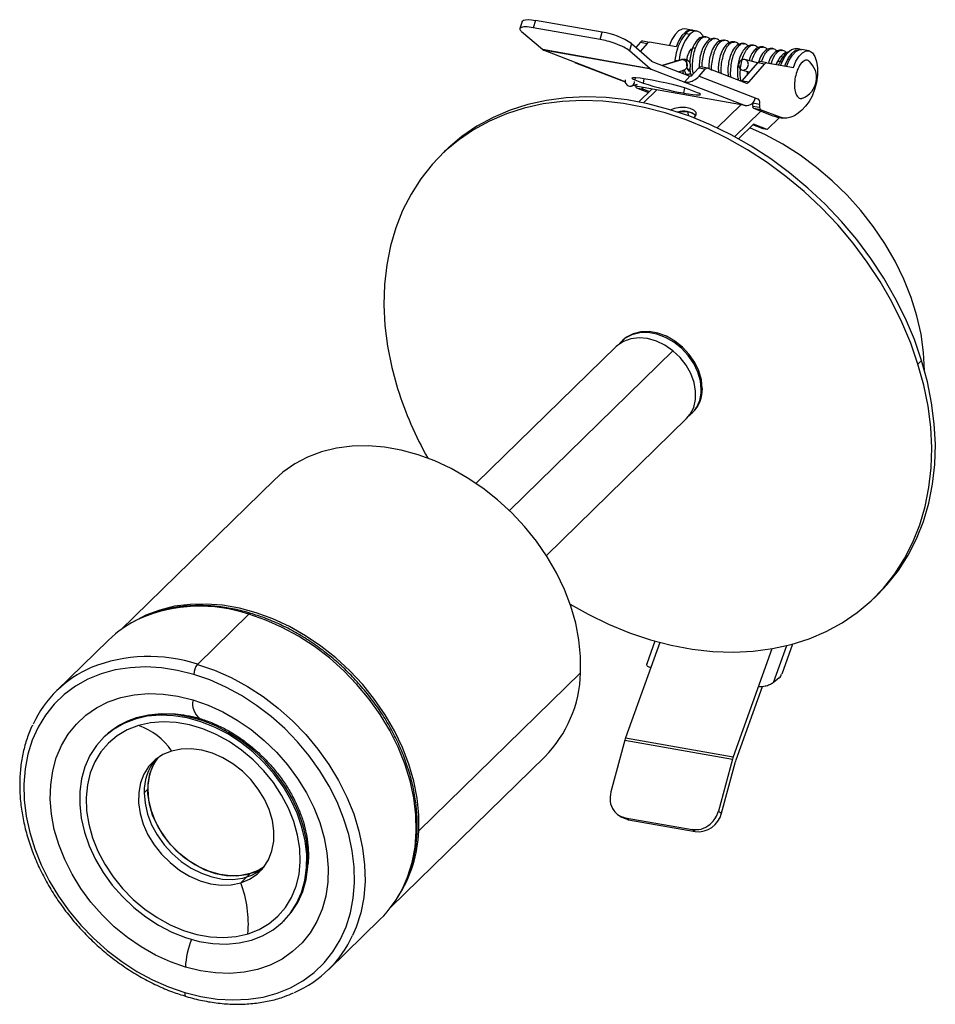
# Paper-space layout '_Trimétrica' of a CAD drawing. Header units: millimetres. Extents: x -92 to 26, y -88 to 39.
import ezdxf

# ---------------------------------------------------------------- set-up
doc = ezdxf.new("R2010")
doc.units = ezdxf.units.MM

psp = doc.layouts.new('_Trimétrica')

# ---------------------------------------------------------------- linework, layer by layer
at = {"color": 7, "linetype": 'Continuous', "lineweight": 25}
for p, q in [((-27.18, 38.73), (-27.46, 37.8)), ((-25.45, 38.85), (-25.73, 37.92)), ((-16.82, 37.33), (-25.45, 38.85)), ((-24.54, 35.09), (-27.23, 37.4)), ((-17.11, 36.4), (-25.73, 37.92)), ((-17.11, 36.4), (-16.82, 37.33)), ((-5.29, 37.61), (-6.17, 37.77)), ((-6.04, 37.17), (-5.51, 37.08)), ((-4.54, 37.48), (-5.07, 37.58)), ((-13.04, 35.87), (-13.32, 34.95)), ((-13.04, 35.87), (-10.43, 33.62)), ((-11.88, 36.06), (-12.47, 35.38)), ((-11, 35.9), (-11.89, 34.88)), ((-11.88, 36.06), (-11, 35.9)), ((-11.58, 36.21), (-10.7, 36.05)), ((-7.28, 35.44), (-10.7, 36.05)), ((-10.63, 32.63), (-24.54, 35.09)), ((-10.49, 32.55), (-24.4, 35)), ((-13.85, 30.94), (-24.4, 35)), ((-10.63, 32.63), (-13.32, 34.95)), ((-5.22, 35.06), (-5.38, 35.09)), ((-5.36, 35.11), (-5.35, 35.09)), ((-5.21, 35.24), (-5.17, 35.2)), ((6.8, 34.44), (7.06, 34.65)), ((8.75, 35.14), (8.22, 35.23)), ((9.85, 34.94), (8.97, 35.1)), ((-20.27, 33.39), (-13.85, 30.92)), ((-10.28, 33.52), (-5.5, 31.68)), ((-6.68, 33.79), (-9.08, 33.06)), ((-6.42, 33.81), (-8.99, 33.03)), ((-7.44, 33.73), (-7.46, 33.55)), ((-7.44, 33.73), (-7.09, 33.67)), ((-6.42, 33.81), (-6.32, 33.78)), ((1.26, 31.07), (3.26, 33.38)), ((3.25, 33.38), (1.6, 33.82)), ((2.14, 30.92), (4.14, 33.23)), ((4.14, 33.23), (3.26, 33.38)), ((4.44, 33.38), (3.56, 33.54)), ((4.44, 33.38), (7.86, 32.77)), ((6.18, 33.53), (6.17, 33.53)), ((-10.49, 32.55), (1.64, 27.87)), ((-6.96, 32.24), (-6.27, 32.45)), ((-6.4, 32.17), (-6.37, 32.02)), ((-5.81, 32.63), (-5.45, 32.57)), ((-5.58, 32.52), (-5.7, 32.43)), ((-5.53, 32.58), (-5.58, 32.52)), ((-5.58, 32.52), (-5.45, 32.5)), ((-5.29, 31.73), (-5.38, 31.98)), ((-5.34, 31.86), (-5.28, 31.66)), ((-5.32, 31.65), (-4.4, 32.71)), ((-3.52, 32.56), (-4.4, 32.71)), ((-4.3, 31.65), (-3.52, 32.56)), ((-3.22, 32.71), (-4.1, 32.86)), ((-3.18, 32.7), (1.8, 30.78)), ((1.29, 32.46), (2.24, 32.2)), ((1.88, 32.3), (1.88, 31.79)), ((-13.06, 30.4), (-12.28, 30.63)), ((-12.56, 31.45), (-12.62, 31.18)), ((-12.62, 31.18), (-11.55, 30.77)), ((-11.44, 31.32), (-11.55, 30.77)), ((-5.5, 31.68), (-6.18, 30.89)), ((-5.32, 31.65), (-5.5, 31.68)), ((-4.3, 31.65), (3.37, 28.69)), ((1.26, 31.07), (2.14, 30.92)), ((-12.75, 30.49), (-12.44, 30.37)), ((-12.26, 30.33), (-12.72, 30.5)), ((-12.26, 30.33), (-12.44, 30.37)), ((-12.39, 30.15), (-11.51, 30)), ((-12.39, 30.15), (-10.86, 29.56)), ((1.64, 27.87), (-12.26, 30.33)), ((-10.41, 30), (-12.11, 28.34)), ((-11.51, 30), (-10.72, 29.7)), ((-11.48, 28.21), (-9.77, 29.89)), ((-6.19, 30.15), (-6.33, 29.49)), ((-4.51, 29.53), (-5.58, 29.94)), ((1.06, 27.98), (-2, 24.99)), ((2.62, 28.17), (2.63, 28.24)), ((3.5, 28.01), (2.62, 28.17)), ((3.37, 28.69), (2.93, 28.77)), ((-5.67, 26.54), (-5.72, 27.02)), ((3.64, 27.14), (0.27, 23.85)), ((3.48, 27.61), (2.6, 27.76)), ((3.63, 27.33), (2.75, 27.48)), ((5.26, 26.52), (2.75, 27.48)), ((6.14, 26.36), (3.63, 27.33)), ((-4.95, 26.27), (-4.9, 26.32)), ((2.7, 25.45), (0.77, 23.57)), ((4.48, 24.79), (2.7, 25.45)), ((6.07, 26.34), (4.48, 24.79)), ((6.14, 26.36), (5.26, 26.52)), ((5.62, 26.42), (5.26, 26.52)), ((5.62, 26.42), (6.5, 26.26)), ((3.96, 24.88), (2.62, 25.38)), ((4.48, 24.79), (3.96, 24.88)), ((-37.12, 22), (-37.58, 21.54)), ((-14.18, -2.43), (-14.32, -2.57)), ((-15.02, -3.25), (-33.11, -20.9)), ((-7.7, -3.79), (-28.82, -24.4)), ((23.96, -5.51), (24.43, -5.06)), ((-4.04, -8.78), (-3.9, -8.64)), ((-24.04, -30.22), (-5.94, -12.55)), ((-5.24, -11.87), (-5.1, -11.73)), ((-59.16, -20.43), (-79.05, -39.84)), ((18.29, -35.71), (18.76, -35.25)), ((-62.46, -37.8), (-69.09, -44.27)), ((-80.64, -41.18), (-87.27, -47.65)), ((-9.39, -41.44), (-13.82, -53.74)), ((-10.01, -41.27), (-11.06, -44.21)), ((6.97, -41.87), (5.24, -46.65)), ((7.74, -41.67), (6.36, -45.52)), ((5.1, -42.26), (0.09, -56.19)), ((-40.52, -65.78), (-19.61, -45.38)), ((6.05, -46.01), (5.24, -46.65)), ((3.84, -47.16), (0.44, -56.62)), ((-77.01, -51.18), (-77.16, -51.34)), ((-81.09, -53.57), (-81.25, -53.73)), ((-13.92, -54.06), (-15.72, -60.75)), ((-13.92, -54.06), (-0.01, -56.51)), ((-13.82, -53.74), (0.09, -56.19)), ((-44.12, -75.62), (-24.24, -56.21)), ((-0.01, -56.51), (-1.81, -63.21)), ((-1.41, -63.47), (0.33, -56.97)), ((-75.98, -60.86), (-75.51, -60.4)), ((-1.81, -63.21), (-1.41, -63.47)), ((-14.73, -63.72), (-14.33, -63.98)), ((-13.84, -64.07), (-5.22, -65.59)), ((-13.84, -64.07), (-13.44, -64.34)), ((-13.44, -64.34), (-4.82, -65.86)), ((-4.82, -65.86), (-5.22, -65.59)), ((-63.49, -72.47), (-62.28, -71.29)), ((-58.06, -77.48), (-57.9, -77.33)), ((-52.13, -83.65), (-45.51, -77.18))]:
    psp.add_line(p, q, dxfattribs=at)
at = {"color": 7, "linetype": 'Continuous', "lineweight": 25, "flags": 128}
for points in [[(-27.18, 38.73), (-27.14, 38.8), (-26.98, 38.89), (-26.72, 38.94), (-26.37, 38.96), (-25.94, 38.92), (-25.45, 38.85)], [(-6.17, 37.77), (-6.51, 37.75), (-6.96, 37.52), (-7.41, 37.06), (-7.82, 36.4), (-8.16, 35.6)], [(-5.18, 37.59), (-5.19, 37.59), (-5.63, 37.6), (-6.08, 37.36), (-6.53, 36.9), (-6.94, 36.25), (-7.28, 35.44)], [(-3.76, 36.76), (-3.84, 36.91), (-4.18, 37.32), (-4.6, 37.49), (-5.05, 37.41), (-5.51, 37.08)], [(-5.46, 32.26), (-5.61, 32.33), (-5.81, 32.62), (-5.91, 33.08), (-5.91, 33.66), (-5.8, 34.25), (-5.59, 34.77), (-5.32, 35.15)], [(-5.32, 35.15), (-5.04, 35.31), (-4.92, 35.32)], [(6.25, 33.12), (6.33, 33.31), (6.71, 34.11), (7.16, 34.73), (7.64, 35.12), (8.11, 35.24), (8.22, 35.23)], [(6.76, 32.97), (6.85, 33.22), (7.24, 34.02), (7.69, 34.64), (8.16, 35.02), (8.64, 35.15), (8.86, 35.11)], [(6.98, 32.93), (7.32, 33.73), (7.73, 34.39), (8.17, 34.85), (8.63, 35.08), (8.97, 35.1)], [(7.86, 32.77), (8.2, 33.58), (8.61, 34.23), (9.05, 34.69), (9.51, 34.93), (9.95, 34.92), (10.33, 34.67), (10.64, 34.2), (10.86, 33.54), (10.97, 32.72), (10.96, 31.81), (10.84, 30.86), (10.61, 29.94), (10.29, 29.1), (9.89, 28.41)], [(-5.58, 29.94), (-6.08, 30.11), (-6.77, 30.31), (-7.59, 30.53), (-8.49, 30.74), (-9.44, 30.95), (-10.36, 31.13), (-11.21, 31.28), (-11.93, 31.39), (-12.49, 31.45), (-12.86, 31.46), (-13, 31.41), (-12.92, 31.32), (-12.62, 31.18)], [(1.2, 31.01), (1.22, 31.03), (1.26, 31.07)], [(-6.33, 29.49), (-5.68, 29.38), (-5.12, 29.31), (-4.67, 29.26), (-4.34, 29.25), (-4.16, 29.27), (-4.13, 29.32), (-4.25, 29.41), (-4.51, 29.53)], [(23.96, -5.51), (23.02, -2.79), (21.88, -0.1), (20.56, 2.55), (19.06, 5.15), (17.4, 7.67), (15.57, 10.11), (13.6, 12.45), (11.49, 14.67), (9.26, 16.76), (6.91, 18.72), (4.47, 20.52), (1.95, 22.16), (-0.65, 23.63), (-3.29, 24.92), (-5.98, 26.02), (-8.68, 26.93), (-11.39, 27.64), (-14.09, 28.14), (-16.76, 28.44), (-19.39, 28.53), (-21.97, 28.41), (-24.47, 28.08), (-26.89, 27.54), (-29.2, 26.8), (-31.4, 25.87), (-33.47, 24.74), (-35.4, 23.42), (-37.18, 21.92), (-38.8, 20.26), (-40.25, 18.43), (-41.52, 16.45), (-42.6, 14.34), (-43.49, 12.1), (-44.18, 9.75), (-44.66, 7.29), (-44.95, 4.76), (-45.02, 2.15), (-44.89, -0.51), (-44.54, -3.2), (-44, -5.93), (-43.25, -8.65)], [(24.43, -5.06), (23.49, -2.34), (22.35, 0.36), (21.03, 3.01), (19.53, 5.6), (17.86, 8.13), (16.04, 10.57), (14.07, 12.9), (11.96, 15.12), (9.72, 17.22), (7.38, 19.17), (4.94, 20.98), (2.41, 22.62), (-0.18, 24.09), (-2.83, 25.38), (-5.51, 26.48), (-8.21, 27.38), (-10.92, 28.09), (-13.62, 28.6), (-16.3, 28.89), (-18.93, 28.98), (-21.5, 28.86), (-24, 28.53), (-26.42, 28), (-28.73, 27.26), (-30.93, 26.32), (-33, 25.19), (-34.94, 23.88), (-36.72, 22.38), (-37.12, 22)], [(9.89, 28.41), (9.44, 27.8), (8.97, 27.29), (8.49, 26.87), (8, 26.56), (7.52, 26.35), (7.04, 26.24), (6.58, 26.25), (6.14, 26.36)], [(-4.9, 26.32), (-4.68, 26.66), (-4.71, 26.99), (-4.98, 27.29), (-5.45, 27.5), (-6.08, 27.61), (-6.78, 27.6), (-7.47, 27.48), (-7.96, 27.31)], [(-5.72, 27.02), (-6.38, 27.07), (-7.03, 27.01)], [(24.82, -6.39), (24.82, -6.32), (24.69, -4), (24.36, -1.64), (23.82, 0.73), (23.07, 3.11), (22.13, 5.46), (21, 7.78), (19.69, 10.04), (18.22, 12.23), (16.58, 14.32), (14.8, 16.31), (12.89, 18.17), (10.86, 19.89), (8.73, 21.46), (6.52, 22.87), (4.25, 24.1), (2.25, 25.01)], [(-7.7, -3.79), (-8.73, -3.07), (-9.83, -2.54), (-10.96, -2.22), (-12.07, -2.12), (-13.12, -2.23), (-14.06, -2.57), (-14.87, -3.11), (-15.02, -3.25)], [(-4.04, -8.78), (-4.15, -7.66), (-4.47, -6.53), (-5, -5.42), (-5.72, -4.38), (-6.59, -3.45), (-7.58, -2.67), (-8.66, -2.06), (-9.78, -1.65), (-10.91, -1.45), (-11.98, -1.47), (-12.98, -1.72), (-13.85, -2.17), (-14.56, -2.82), (-14.65, -2.93)], [(-3.9, -8.64), (-4.01, -7.53), (-4.33, -6.39), (-4.86, -5.29), (-5.58, -4.25), (-6.45, -3.32), (-7.44, -2.53), (-8.52, -1.92), (-9.64, -1.51), (-10.77, -1.31), (-11.84, -1.34), (-12.84, -1.58), (-13.71, -2.04), (-14.18, -2.43)], [(-5.94, -12.55), (-5.46, -11.97), (-5.01, -11.09), (-4.77, -10.09), (-4.76, -9), (-4.96, -7.87), (-5.37, -6.74), (-5.99, -5.66), (-6.77, -4.66), (-7.7, -3.79)], [(18.76, -35.25), (19.98, -33.97), (21.43, -32.14), (22.7, -30.16), (23.78, -28.05), (24.67, -25.81), (25.36, -23.46), (25.84, -21), (26.12, -18.47), (26.2, -15.86), (26.06, -13.2), (25.72, -10.5), (25.18, -7.78), (24.43, -5.06)], [(-20.97, -36.49), (-18.64, -37.8), (-16, -39.09), (-13.31, -40.19), (-10.61, -41.09), (-7.9, -41.8), (-5.2, -42.31), (-2.53, -42.6), (0.11, -42.69), (2.68, -42.57), (5.18, -42.24), (7.6, -41.71), (9.91, -40.97), (12.11, -40.03), (14.18, -38.9), (16.11, -37.58), (17.89, -36.09), (19.51, -34.42), (20.96, -32.6), (22.23, -30.62), (23.31, -28.5), (24.2, -26.26), (24.89, -23.91), (25.38, -21.46), (25.66, -18.92), (25.73, -16.32), (25.6, -13.66), (25.26, -10.96), (24.71, -8.24), (23.96, -5.51)], [(-19.61, -45.38), (-19.61, -43.27), (-19.83, -41.12), (-20.25, -38.94), (-20.88, -36.76), (-21.71, -34.59), (-22.73, -32.46), (-23.94, -30.38), (-25.31, -28.38), (-26.85, -26.48), (-28.52, -24.69), (-30.33, -23.03), (-32.24, -21.52), (-34.25, -20.17), (-36.32, -18.99), (-38.45, -18.01), (-40.61, -17.21), (-42.78, -16.62), (-44.94, -16.24), (-47.07, -16.07), (-49.14, -16.12), (-51.15, -16.38), (-53.06, -16.85), (-54.87, -17.53), (-56.54, -18.4), (-58.08, -19.47), (-59.16, -20.43)], [(-40.52, -65.78), (-40.52, -63.68), (-40.73, -61.53), (-41.16, -59.35), (-41.79, -57.17), (-42.62, -55), (-43.64, -52.87), (-44.84, -50.79), (-46.22, -48.79), (-47.76, -46.89), (-49.43, -45.1), (-51.24, -43.44), (-53.15, -41.93), (-55.15, -40.58), (-57.23, -39.4), (-59.36, -38.41), (-61.52, -37.62), (-63.69, -37.03), (-65.85, -36.65), (-67.98, -36.48), (-70.05, -36.53), (-72.06, -36.78), (-73.97, -37.26), (-75.77, -37.93), (-77.45, -38.81), (-77.71, -38.97)], [(-42.49, -72.94), (-41.97, -71.74), (-41.38, -69.86), (-41, -67.88), (-40.84, -65.81), (-40.88, -63.69), (-41.15, -61.51), (-41.62, -59.32), (-42.3, -57.13), (-43.18, -54.95), (-44.25, -52.82), (-45.5, -50.74), (-46.92, -48.75), (-48.5, -46.86), (-50.21, -45.09), (-52.05, -43.45), (-54, -41.96), (-56.04, -40.64), (-58.14, -39.5), (-60.29, -38.55), (-62.46, -37.8)], [(-69.09, -44.27), (-66.91, -45.02), (-64.76, -45.97), (-62.66, -47.11), (-60.63, -48.43), (-58.68, -49.92), (-56.84, -51.55), (-55.12, -53.33), (-53.55, -55.22), (-52.13, -57.21), (-50.87, -59.28), (-49.8, -61.42), (-48.92, -63.59), (-48.25, -65.79), (-47.77, -67.98), (-47.51, -70.15), (-47.46, -72.28), (-47.63, -74.35), (-48.01, -76.33), (-48.6, -78.2), (-49.06, -79.29)], [(-69.58, -45.57), (-71.68, -45.05), (-73.76, -44.72), (-75.8, -44.61), (-77.8, -44.7), (-79.72, -44.99), (-81.54, -45.49), (-83.26, -46.19), (-84.85, -47.08), (-86.3, -48.16), (-87.59, -49.4), (-88.72, -50.81), (-89.67, -52.36), (-90.43, -54.05), (-90.99, -55.85), (-91.36, -57.75), (-91.52, -59.74), (-91.47, -61.78), (-91.22, -63.87), (-90.77, -65.97), (-90.11, -68.08), (-89.27, -70.17), (-88.24, -72.22), (-87.04, -74.21), (-85.68, -76.12), (-84.16, -77.94), (-82.51, -79.64), (-80.75, -81.21), (-78.88, -82.64), (-76.92, -83.91), (-74.9, -85), (-72.84, -85.92), (-70.75, -86.64)], [(-70.75, -86.64), (-68.65, -87.17), (-66.57, -87.49), (-64.53, -87.6), (-62.53, -87.51), (-60.62, -87.22), (-58.79, -86.72), (-57.07, -86.02), (-55.48, -85.13), (-54.03, -84.06), (-52.74, -82.81), (-51.61, -81.4), (-50.66, -79.85), (-49.9, -78.16), (-49.34, -76.36), (-48.98, -74.46), (-48.82, -72.47), (-48.86, -70.43), (-49.11, -68.35), (-49.57, -66.24), (-50.22, -64.13), (-51.06, -62.04), (-52.09, -59.99), (-53.29, -58), (-54.66, -56.09), (-56.17, -54.27), (-57.82, -52.57), (-59.59, -51), (-61.46, -49.57), (-63.41, -48.3), (-65.43, -47.21), (-67.49, -46.29), (-69.58, -45.57)], [(-70.66, -83.37), (-72.59, -82.69), (-74.5, -81.81), (-76.36, -80.75), (-78.15, -79.52), (-79.84, -78.14), (-81.42, -76.61), (-82.86, -74.96), (-84.16, -73.2), (-85.3, -71.36), (-86.25, -69.46), (-87.02, -67.52), (-87.59, -65.57), (-87.96, -63.62), (-88.11, -61.69), (-88.06, -59.83), (-87.8, -58.03), (-87.33, -56.33), (-86.66, -54.74), (-85.79, -53.29), (-84.74, -51.99), (-83.53, -50.85), (-82.15, -49.89), (-80.64, -49.12), (-79, -48.56), (-77.26, -48.19), (-75.43, -48.04), (-73.54, -48.1), (-71.62, -48.37), (-69.68, -48.84)], [(-69.68, -48.84), (-67.74, -49.52), (-65.83, -50.4), (-63.97, -51.46), (-62.18, -52.69), (-60.49, -54.08), (-58.91, -55.6), (-57.47, -57.26), (-56.17, -59.01), (-55.04, -60.85), (-54.08, -62.75), (-53.31, -64.69), (-52.74, -66.65), (-52.38, -68.6), (-52.22, -70.52), (-52.27, -72.39), (-52.53, -74.18), (-53, -75.88), (-53.68, -77.47), (-54.54, -78.92), (-55.59, -80.22), (-56.81, -81.36), (-58.18, -82.32), (-59.7, -83.09), (-61.33, -83.66), (-63.08, -84.02), (-64.9, -84.17), (-66.79, -84.11), (-68.71, -83.84), (-70.66, -83.37)], [(-62.14, -79.87), (-60.68, -79.3), (-59.34, -78.54), (-58.16, -77.58), (-57.14, -76.45), (-56.31, -75.16), (-55.67, -73.73), (-55.23, -72.18), (-55, -70.54), (-54.99, -68.83), (-55.19, -67.06), (-55.61, -65.28), (-56.22, -63.5), (-57.04, -61.75), (-58.03, -60.06), (-59.2, -58.45), (-60.52, -56.95), (-61.97, -55.57), (-63.54, -54.33), (-65.19, -53.26), (-66.91, -52.37), (-68.67, -51.68), (-70.44, -51.18), (-72.2, -50.9), (-73.93, -50.83), (-75.59, -50.98), (-77.16, -51.34)], [(-57.9, -77.33), (-56.98, -76.3), (-56.15, -75.01), (-55.51, -73.58), (-55.07, -72.03), (-54.85, -70.39), (-54.84, -68.67), (-55.04, -66.91), (-55.45, -65.13), (-56.07, -63.35), (-56.88, -61.6), (-57.88, -59.91), (-59.04, -58.3), (-60.36, -56.79), (-61.82, -55.41), (-63.38, -54.18), (-65.03, -53.11), (-66.75, -52.22), (-68.51, -51.52), (-70.28, -51.03), (-72.04, -50.75), (-73.77, -50.68), (-75.43, -50.82), (-77.01, -51.18)], [(-77.16, -51.34), (-78.63, -51.91), (-79.96, -52.67), (-81.15, -53.63), (-82.16, -54.76), (-83, -56.05), (-83.64, -57.48), (-84.08, -59.03), (-84.3, -60.67), (-84.31, -62.38), (-84.11, -64.14), (-83.7, -65.93), (-83.08, -67.71), (-82.27, -69.45), (-81.27, -71.15), (-80.1, -72.76), (-78.78, -74.26), (-77.33, -75.64), (-75.77, -76.88), (-74.12, -77.95), (-72.4, -78.84), (-70.64, -79.53), (-68.87, -80.03), (-67.1, -80.31), (-65.38, -80.38), (-63.72, -80.23), (-62.14, -79.87)], [(-62.57, -79.05), (-61.14, -78.49), (-59.84, -77.73), (-58.7, -76.77), (-57.72, -75.64), (-56.94, -74.35), (-56.35, -72.92), (-55.98, -71.38), (-55.82, -69.75), (-55.88, -68.05), (-56.16, -66.31), (-56.65, -64.56), (-57.34, -62.83), (-58.23, -61.14), (-59.3, -59.52), (-60.53, -58), (-61.91, -56.6), (-63.41, -55.34), (-65, -54.24), (-66.67, -53.32), (-68.39, -52.59), (-70.13, -52.07), (-71.86, -51.77), (-73.55, -51.68), (-75.18, -51.81), (-76.73, -52.16)], [(-76.73, -52.16), (-78.16, -52.72), (-79.46, -53.48), (-80.61, -54.44), (-81.58, -55.57), (-82.37, -56.86), (-82.95, -58.29), (-83.32, -59.83), (-83.48, -61.46), (-83.42, -63.16), (-83.15, -64.9), (-82.66, -66.65), (-81.96, -68.38), (-81.07, -70.07), (-80.01, -71.69), (-78.77, -73.21), (-77.4, -74.61), (-75.9, -75.87), (-74.3, -76.97), (-72.63, -77.89), (-70.91, -78.62), (-69.18, -79.14), (-67.45, -79.44), (-65.75, -79.53), (-64.12, -79.4), (-62.57, -79.05)], [(-72.45, -55.46), (-73.57, -55.92), (-74.56, -56.58), (-75.38, -57.43), (-76.02, -58.43), (-76.46, -59.57), (-76.69, -60.82), (-76.71, -62.15), (-76.51, -63.52), (-76.1, -64.9), (-75.5, -66.26), (-74.7, -67.56), (-73.74, -68.78), (-72.64, -69.87), (-71.43, -70.82), (-70.13, -71.6), (-68.77, -72.2), (-67.4, -72.59), (-66.04, -72.77), (-64.73, -72.73), (-63.49, -72.47)], [(-63.49, -72.47), (-62.37, -72.01), (-61.39, -71.35), (-60.57, -70.5), (-59.93, -69.5), (-59.49, -68.36), (-59.25, -67.11), (-59.24, -65.78), (-59.43, -64.41), (-59.84, -63.03), (-60.45, -61.67), (-61.24, -60.37), (-62.2, -59.15), (-63.3, -58.06), (-64.52, -57.11), (-65.82, -56.32), (-67.17, -55.73), (-68.55, -55.34), (-69.91, -55.16), (-71.22, -55.2), (-72.45, -55.46)], [(-62.28, -71.29), (-63.51, -71.54), (-64.82, -71.58), (-66.18, -71.4), (-67.56, -71.01), (-68.91, -70.42), (-70.21, -69.64), (-71.43, -68.69), (-72.53, -67.59), (-73.49, -66.38), (-74.28, -65.08), (-74.89, -63.72), (-75.3, -62.33), (-75.5, -60.96), (-75.48, -59.64), (-75.25, -58.39), (-74.8, -57.25), (-74.24, -56.33)], [(-75.98, -60.86), (-75.87, -62.21), (-75.55, -63.6), (-75.03, -64.97), (-74.31, -66.3), (-73.42, -67.55), (-72.37, -68.7), (-71.2, -69.72), (-69.93, -70.57), (-68.6, -71.25), (-67.23, -71.72), (-65.86, -71.99), (-64.52, -72.04), (-63.25, -71.88), (-62.08, -71.5), (-61.03, -70.92), (-60.7, -70.67)], [(-75.51, -60.4), (-75.41, -61.76), (-75.09, -63.14), (-74.56, -64.51), (-73.84, -65.84), (-72.95, -67.1), (-71.91, -68.25), (-70.73, -69.26), (-69.46, -70.12), (-68.13, -70.79), (-66.76, -71.27), (-65.39, -71.53), (-64.05, -71.59), (-62.78, -71.42), (-61.61, -71.04), (-60.57, -70.46), (-60.5, -70.41)], [(-13.44, -64.34), (-13.95, -64.19), (-14.33, -63.98)], [(-60.5, -70.41), (-61.16, -70.83), (-62.28, -71.29)], [(-70.75, -86.64), (-70.75, -86.8), (-70.72, -86.93), (-70.68, -87.04), (-70.63, -87.11), (-70.57, -87.14)]]:
    psp.add_lwpolyline(points, dxfattribs=at)
at = {"color": 7, "linetype": 'Continuous', "lineweight": 25}
for centre, radius, start, end in [((-18.22, 28.05), 9.39, 56.4695, 81.4229), ((-1.37, 33.27), 6.08, 140.1132, 175.6759), ((-0.88, 33.19), 6.05, 140.0691, 174.9892), ((-5.19, 36.5), 1.08, 83.2328, 141.9071), ((-11.6, 35.86), 0.343, 87.2762, 146.0271), ((-10.72, 35.71), 0.343, 87.2762, 146.0271), ((-24.22, 35.45), 0.479, 228.7633, 248.4411), ((8.48, 32.62), 2.47, 123.3124, 158.2678), ((-10.09, 34.01), 0.528, 228.5707, 248.4298), ((-6.14, 33.24), 0.565, 67.3927, 108.0807), ((3.54, 33.19), 0.343, 87.2762, 146.0271), ((4.42, 33.04), 0.343, 87.2762, 146.0271), ((8.03, 31.46), 2.83, 292.231, 47.9081), ((-10.32, 32.99), 0.479, 228.7633, 248.4411), ((-4.12, 32.53), 0.334, 86.4539, 146.9306), ((-3.25, 32.39), 0.316, 77.0841, 148.0043), ((-0.46, 64.83), 35.82, 251.9607, 260.5639), ((1.87, 31.08), 0.316, 257.0841, 328.0043), ((-12.21, 30.42), 0.322, 182.0898, 236.9458), ((-11.37, 30.24), 0.277, 184.4927, 240.2072), ((1.78, 29.06), 1.19, 263.5287, 350.2126), ((3.79, 27.9), 1.19, 167.227, 186.5732), ((2.91, 28.25), 0.64, 337.7338, 43.4829), ((4.67, 27.75), 1.19, 167.227, 186.5732), ((-6.34, 24.57), 2.57, 51.0112, 106.8182), ((-5.78, 25.69), 1.33, 38.6226, 87.3549), ((2.93, 27.76), 0.334, 179.429, 236.4937), ((3.81, 27.61), 0.334, 179.429, 236.4937), ((0.91, 5.21), 46.29, 197.4315, 209.605), ((-8.17, -8.93), 4.14, 308.1248, 2.0983), ((-8.09, -8.78), 4.2, 315.3545, 1.9113), ((-68.77, -56.41), 19.65, 71.2921, 113.1733), ((-62.25, -37.95), 0.266, 80.2304, 144.6211), ((-70.31, -51.81), 14.82, 114.6722, 134.1821), ((-75.39, -63.5), 20.24, 71.8768, 111.5875), ((-67.46, -45.62), 2.12, 140.2237, 178.5714), ((-76.97, -58.2), 14.73, 113.4317, 155.1605), ((-35.71, -44.91), 16.1, 315.4425, 358.3555), ((5.29, -45.2), 1.11, 313.0456, 342.9441), ((-67.33, -49.37), 2.4, 167.4385, 232.023), ((-74.19, -60.69), 9.91, 106.5044, 134.1175), ((-79.36, -59.99), 8.26, 33.2961, 71.4623), ((-10.01, -55.11), 4.05, 160.2668, 164.9995), ((-69.43, -60.69), 6.56, 140.6548, 181.4531), ((-68.9, -60.24), 6.61, 143.7433, 181.3632), ((3.9, -57.56), 4.05, 160.2668, 164.9995), ((4.63, -58.12), 4.46, 160.2677, 165.0475), ((-4.46, -62.75), 3.13, 263.443, 346.6688), ((-57.28, -65.16), 16.77, 326.954, 357.8751), ((-77.68, -77.81), 15.15, 355.2936, 20.612), ((-55.88, -66.6), 14.82, 314.4243, 334.6334), ((-59.33, -83.9), 11.34, 158.6527, 177.3215), ((-62.43, -73.1), 14.73, 293.4317, 335.1605)]:
    psp.add_arc(centre, radius, start, end, dxfattribs=at)
for points, knots in [([(-25.73, 37.92), (-26.09, 37.97), (-26.82, 38.07), (-27.4, 37.96), (-27.53, 37.72), (-27.32, 37.5), (-27.23, 37.4)], [0, 0, 0, 0, 0.270261, 0.562429, 0.789736, 1, 1, 1, 1]), ([(-13.32, 34.95), (-13.53, 35.1), (-13.96, 35.4), (-15.06, 35.86), (-16.17, 36.21), (-16.8, 36.34), (-17.11, 36.4)], [0, 0, 0, 0, 0.270262, 0.56243, 0.789737, 1, 1, 1, 1]), ([(-3.44, 36.74), (-3.55, 36.75), (-3.76, 36.77), (-4.15, 36.65), (-4.65, 36.29), (-5.07, 35.59), (-5.36, 34.72), (-5.5, 34), (-5.51, 33.6), (-5.51, 33.49)], [0, 0, 0, 0, 0.1000474, 0.1915109, 0.3487983, 0.5741882, 0.7579873, 0.9350719, 1, 1, 1, 1]), ([(-5.04, 31.91), (-5.07, 32.05), (-5.17, 32.47), (-5.17, 33.3), (-5.06, 34.29), (-4.82, 35.22), (-4.48, 35.99), (-4.09, 36.52), (-3.72, 36.77), (-3.52, 36.72), (-3.44, 36.7)], [0, 0, 0, 0, 0.0703306, 0.2105013, 0.3508193, 0.4910012, 0.6313079, 0.7715047, 0.9117968, 1, 1, 1, 1]), ([(-2.22, 36.53), (-2.43, 36.52), (-2.82, 36.52), (-3.4, 36.08), (-3.82, 35.41), (-4.12, 34.55), (-4.28, 33.66), (-4.29, 33.08), (-4.29, 32.79)], [0, 0, 0, 0, 0.166874, 0.307153, 0.511701, 0.681383, 0.844382, 1, 1, 1, 1]), ([(-3.91, 32.83), (-3.91, 33.01), (-3.91, 33.52), (-3.77, 34.37), (-3.5, 35.25), (-3.14, 35.96), (-2.73, 36.4), (-2.41, 36.58), (-2.25, 36.51), (-2.22, 36.49)], [0, 0, 0, 0, 0.095637, 0.266407, 0.437226, 0.60802, 0.778815, 0.949633, 1, 1, 1, 1]), ([(-2.88, 36.41), (-2.89, 36.43), (-2.96, 36.54), (-3.17, 36.66), (-3.37, 36.72), (-3.47, 36.75)], [0, 0, 0, 0, 0.060814, 0.516682, 1, 1, 1, 1]), ([(-1.03, 36.31), (-1.23, 36.3), (-1.6, 36.28), (-2.16, 35.87), (-2.57, 35.23), (-2.87, 34.38), (-3.05, 33.51), (-3.05, 32.93), (-3.06, 32.65)], [0, 0, 0, 0, 0.159022, 0.294219, 0.500297, 0.675429, 0.843667, 1, 1, 1, 1]), ([(-2.69, 32.4), (-2.69, 32.42), (-2.72, 32.75), (-2.65, 33.47), (-2.47, 34.42), (-2.16, 35.27), (-1.79, 35.9), (-1.37, 36.29), (-1.11, 36.3), (-0.99, 36.3)], [0, 0, 0, 0, 0.0122657, 0.1775479, 0.3427598, 0.5080626, 0.6732528, 0.8385725, 1, 1, 1, 1]), ([(-1.65, 36.2), (-1.67, 36.22), (-1.81, 36.42), (-2.05, 36.48), (-2.25, 36.53)], [0, 0, 0, 0, 0.148212, 1, 1, 1, 1]), ([(0.27, 36.09), (0.09, 36.09), (-0.25, 36.11), (-0.8, 35.78), (-1.24, 35.21), (-1.59, 34.35), (-1.78, 33.48), (-1.86, 32.76), (-1.81, 32.35), (-1.8, 32.23)], [0, 0, 0, 0, 0.131714, 0.251154, 0.45492, 0.627519, 0.781063, 0.935105, 1, 1, 1, 1]), ([(-1.43, 32.02), (-1.45, 32.2), (-1.48, 32.68), (-1.38, 33.54), (-1.16, 34.48), (-0.82, 35.27), (-0.43, 35.82), (-0.05, 36.11), (0.17, 36.07), (0.26, 36.06)], [0, 0, 0, 0, 0.08747, 0.247011, 0.406661, 0.566223, 0.725853, 0.885437, 1, 1, 1, 1]), ([(-0.41, 35.98), (-0.42, 35.99), (-0.49, 36.11), (-0.7, 36.23), (-0.91, 36.28), (-1.01, 36.31)], [0, 0, 0, 0, 0.084866, 0.525404, 1, 1, 1, 1]), ([(1.5, 35.87), (1.33, 35.88), (1, 35.89), (0.45, 35.59), (0.01, 35.02), (-0.36, 34.14), (-0.55, 33.22), (-0.63, 32.35), (-0.56, 31.82), (-0.53, 31.59)], [0, 0, 0, 0, 0.1135656, 0.2203146, 0.414294, 0.5805481, 0.7302829, 0.8814336, 1, 1, 1, 1]), ([(-0.19, 31.55), (-0.2, 31.58), (-0.26, 31.91), (-0.23, 32.63), (-0.1, 33.61), (0.17, 34.52), (0.52, 35.24), (0.92, 35.72), (1.27, 35.92), (1.44, 35.85), (1.49, 35.83)], [0, 0, 0, 0, 0.018678, 0.171301, 0.323924, 0.476569, 0.629169, 0.781834, 0.934414, 1, 1, 1, 1]), ([(0.82, 35.76), (0.81, 35.78), (0.74, 35.89), (0.53, 36.01), (0.33, 36.06), (0.22, 36.09)], [0, 0, 0, 0, 0.079559, 0.519471, 1, 1, 1, 1]), ([(2.73, 35.65), (2.59, 35.66), (2.32, 35.68), (1.85, 35.48), (1.4, 35.03), (1.07, 34.43), (0.89, 33.92), (0.81, 33.58), (0.77, 33.42), (0.76, 33.38), (0.76, 33.35), (0.75, 33.31), (0.72, 33.17), (0.67, 32.87), (0.63, 32.38), (0.62, 31.76), (0.71, 31.37), (0.75, 31.18)], [0, 0, 0, 0, 0.1000458, 0.1918447, 0.348623, 0.47419, 0.566822, 0.6242541, 0.6401104, 0.6448552, 0.6474853, 0.6525833, 0.6654752, 0.7151952, 0.7971771, 0.8999092, 1, 1, 1, 1]), ([(1.08, 31.03), (1.05, 31.25), (0.97, 31.78), (1.03, 32.71), (1.2, 33.68), (1.5, 34.54), (1.87, 35.21), (2.28, 35.58), (2.58, 35.72), (2.7, 35.65), (2.72, 35.64)], [0, 0, 0, 0, 0.110399, 0.25619, 0.402096, 0.547872, 0.693789, 0.839553, 0.985478, 1, 1, 1, 1]), ([(2.05, 35.54), (1.98, 35.61), (1.8, 35.79), (1.58, 35.84), (1.45, 35.88)], [0, 0, 0, 0, 0.411362, 1, 1, 1, 1]), ([(3.27, 35.33), (3.25, 35.35), (3.11, 35.56), (2.88, 35.61), (2.69, 35.66)], [0, 0, 0, 0, 0.131912, 1, 1, 1, 1]), ([(3.97, 35.43), (3.86, 35.44), (3.63, 35.47), (3.22, 35.33), (2.71, 34.94), (2.33, 34.33), (2.19, 33.82), (2.14, 33.68)], [0, 0, 0, 0, 0.154776, 0.296107, 0.535791, 0.864131, 1, 1, 1, 1]), ([(2.5, 33.58), (2.51, 33.63), (2.59, 33.98), (2.84, 34.54), (3.22, 35.13), (3.62, 35.45), (3.85, 35.42), (3.95, 35.41)], [0, 0, 0, 0, 0.03553, 0.289184, 0.54284, 0.79646, 1, 1, 1, 1]), ([(5.19, 35.22), (5.08, 35.23), (4.86, 35.25), (4.46, 35.12), (3.96, 34.74), (3.58, 34.14), (3.43, 33.63), (3.38, 33.48)], [0, 0, 0, 0, 0.150479, 0.288504, 0.524447, 0.853533, 1, 1, 1, 1]), ([(3.78, 33.5), (3.8, 33.58), (3.9, 33.97), (4.18, 34.52), (4.58, 35.03), (4.93, 35.26), (5.12, 35.2), (5.18, 35.18)], [0, 0, 0, 0, 0.073634, 0.33728, 0.600717, 0.864388, 1, 1, 1, 1]), ([(4.5, 35.1), (4.45, 35.16), (4.31, 35.35), (4.07, 35.41), (3.92, 35.44)], [0, 0, 0, 0, 0.337779, 1, 1, 1, 1]), ([(6.42, 35), (6.31, 35.01), (6.09, 35.03), (5.7, 34.91), (5.21, 34.54), (4.83, 33.97), (4.69, 33.49), (4.64, 33.34)], [0, 0, 0, 0, 0.150105, 0.288023, 0.525397, 0.861624, 1, 1, 1, 1]), ([(5.01, 33.28), (5.06, 33.45), (5.2, 33.91), (5.53, 34.49), (5.93, 34.91), (6.24, 35.06), (6.38, 34.99), (6.4, 34.98)], [0, 0, 0, 0, 0.152669, 0.418634, 0.684911, 0.950874, 1, 1, 1, 1]), ([(5.74, 34.89), (5.7, 34.94), (5.55, 35.12), (5.32, 35.18), (5.15, 35.23)], [0, 0, 0, 0, 0.26848, 1, 1, 1, 1]), ([(7.25, 34.79), (7.11, 34.76), (6.8, 34.69), (6.4, 34.39), (6.06, 33.98), (5.83, 33.62), (5.73, 33.4), (5.71, 33.35)], [0, 0, 0, 0, 0.211802, 0.451328, 0.718885, 0.938033, 1, 1, 1, 1]), ([(6.18, 33.53), (6.19, 33.55), (6.28, 33.74), (6.48, 34.08), (6.69, 34.31), (6.8, 34.44)], [0, 0, 0, 0, 0.052661, 0.501183, 1, 1, 1, 1]), ([(6.95, 34.7), (6.92, 34.74), (6.78, 34.91), (6.56, 34.97), (6.38, 35.01)], [0, 0, 0, 0, 0.206393, 1, 1, 1, 1]), ([(-20.36, 33.44), (-20.34, 33.43), (-20.27, 33.38), (-20.16, 33.36), (-20.09, 33.34)], [0, 0, 0, 0, 0.301462, 1, 1, 1, 1]), ([(-6.42, 33.81), (-6.51, 33.82), (-6.6, 33.83), (-6.67, 33.79), (-6.67, 33.79)], [0, 0, 0, 0, 0.946119, 1, 1, 1, 1]), ([(-6.11, 33.82), (-6.22, 33.83), (-6.38, 33.85), (-6.53, 33.81), (-6.58, 33.8)], [0, 0, 0, 0, 0.706841, 1, 1, 1, 1]), ([(-6.04, 33.79), (-6.05, 33.79), (-6.16, 33.87), (-6.3, 33.84), (-6.42, 33.81)], [0, 0, 0, 0, 0.100686, 1, 1, 1, 1]), ([(-5.51, 33.47), (-5.58, 33.54), (-5.71, 33.66), (-5.87, 33.74), (-5.94, 33.77)], [0, 0, 0, 0, 0.570507, 1, 1, 1, 1]), ([(-5.38, 31.98), (-5.42, 32.16), (-5.48, 32.45), (-5.43, 32.82), (-5.43, 33.08), (-5.45, 33.23), (-5.48, 33.35), (-5.5, 33.43), (-5.52, 33.48), (-5.52, 33.49), (-5.52, 33.49)], [0, 0, 0, 0, 0.370071, 0.59998, 0.684934, 0.765391, 0.826205, 0.884718, 0.942782, 1, 1, 1, 1]), ([(5.74, 33.42), (5.73, 33.4), (5.69, 33.3), (5.64, 33.23), (5.6, 33.17)], [0, 0, 0, 0, 0.170024, 1, 1, 1, 1]), ([(6.17, 33.53), (6.13, 33.53), (6.05, 33.55), (5.93, 33.54), (5.81, 33.51), (5.77, 33.46), (5.75, 33.43)], [0, 0, 0, 0, 0.197609, 0.429527, 0.697761, 1, 1, 1, 1]), ([(6.17, 33.53), (6.11, 33.41), (6.03, 33.24), (5.93, 33.14), (5.9, 33.12)], [0, 0, 0, 0, 0.753716, 1, 1, 1, 1]), ([(6.43, 33.46), (6.4, 33.47), (6.32, 33.5), (6.24, 33.52), (6.17, 33.53)], [0, 0, 0, 0, 0.255148, 1, 1, 1, 1]), ([(9.91, 33.55), (9.9, 33.57), (9.78, 33.75), (9.45, 33.75), (8.98, 33.51), (8.54, 32.88), (8.2, 32.02), (8, 31.02), (8.02, 30.42), (8.03, 30.11)], [0, 0, 0, 0, 0.020815, 0.183873, 0.346928, 0.510047, 0.673302, 0.836593, 1, 1, 1, 1]), ([(-6.4, 32.26), (-6.4, 32.26), (-6.42, 32.21), (-6.4, 32.17), (-6.39, 32.13)], [0, 0, 0, 0, 0.024155, 1, 1, 1, 1]), ([(-6.38, 32.41), (-6.39, 32.41), (-6.4, 32.4), (-6.4, 32.3), (-6.39, 32.19), (-6.39, 32.13)], [0, 0, 0, 0, 0.298248, 0.639806, 1, 1, 1, 1]), ([(-6.39, 32.44), (-6.38, 32.44), (-6.36, 32.44), (-6.3, 32.42), (-6.2, 32.35), (-6.1, 32.17), (-6.05, 31.99), (-6.03, 31.9)], [0, 0, 0, 0, 0.055854, 0.115033, 0.372177, 0.688204, 1, 1, 1, 1]), ([(-5.86, 33.01), (-5.87, 32.93), (-5.9, 32.75), (-6.06, 32.55), (-6.2, 32.48), (-6.27, 32.45)], [0, 0, 0, 0, 0.339784, 0.679567, 1, 1, 1, 1]), ([(-5.38, 31.98), (-5.44, 31.96), (-5.54, 31.92), (-5.72, 31.89), (-5.88, 31.88), (-5.98, 31.89), (-6.03, 31.9)], [0, 0, 0, 0, 0.260738, 0.519163, 0.767589, 1, 1, 1, 1]), ([(-6.18, 30.89), (-6.1, 30.88), (-5.94, 30.86), (-5.66, 30.89), (-5.35, 30.97), (-4.81, 31.18), (-4.52, 31.45), (-4.3, 31.65)], [0, 0, 0, 0, 0.1051421, 0.2227986, 0.3561346, 0.5047306, 1, 1, 1, 1]), ([(8.03, 30.11), (8.08, 29.84), (8.17, 29.3), (8.51, 28.85), (8.84, 28.71), (9.04, 28.84), (9.09, 28.87)], [0, 0, 0, 0, 0.304681, 0.609095, 0.913374, 1, 1, 1, 1]), ([(-62.2, -37.69), (-62.56, -37.59), (-63.61, -37.29), (-65.33, -36.94), (-67.36, -36.7), (-69.35, -36.66), (-71.29, -36.8), (-73.16, -37.14), (-74.87, -37.61), (-75.9, -38.07), (-76.38, -38.28)], [0, 0, 0, 0, 0.072167, 0.207881, 0.343604, 0.479221, 0.614673, 0.749894, 0.884822, 1, 1, 1, 1]), ([(-42.42, -72.82), (-42.36, -72.71), (-42.02, -72.07), (-41.57, -70.79), (-41.08, -69), (-40.79, -67.11), (-40.68, -65.16), (-40.76, -63.15), (-41.03, -61.12), (-41.47, -59.06), (-42.1, -57.01), (-42.9, -54.98), (-43.87, -52.98), (-45, -51.03), (-46.29, -49.15), (-47.7, -47.36), (-49.25, -45.66), (-50.91, -44.07), (-52.68, -42.61), (-54.53, -41.29), (-56.45, -40.12), (-58.43, -39.1), (-60.35, -38.28), (-61.62, -37.88), (-62.2, -37.69)], [0, 0, 0, 0, 0.009751, 0.056704, 0.103758, 0.150923, 0.198194, 0.245557, 0.292993, 0.340483, 0.388009, 0.435558, 0.48312, 0.530687, 0.578257, 0.625827, 0.6734, 0.720977, 0.768559, 0.816149, 0.863746, 0.911353, 0.958969, 1, 1, 1, 1]), ([(-10.57, -44.69), (-10.63, -44.68), (-10.78, -44.64), (-10.94, -44.55), (-11.04, -44.44), (-11.1, -44.3), (-11.03, -44.21), (-10.99, -44.17)], [0, 0, 0, 0, 0.163734, 0.346957, 0.554597, 0.786, 1, 1, 1, 1]), ([(5.24, -46.65), (5.11, -46.75), (4.84, -46.93), (4.33, -47.09), (3.9, -47.16), (3.59, -47.18), (3.42, -47.16), (3.34, -47.15)], [0, 0, 0, 0, 0.315999, 0.6244204, 0.7657839, 0.8898472, 1, 1, 1, 1]), ([(-74.73, -50.84), (-74.39, -50.78), (-73.63, -50.65), (-72.32, -50.63), (-70.88, -50.77), (-69.69, -51), (-69, -51.2), (-68.81, -51.26)], [0, 0, 0, 0, 0.198426, 0.439657, 0.676384, 0.910521, 1, 1, 1, 1]), ([(-68.81, -51.26), (-68.56, -51.34), (-67.81, -51.57), (-66.55, -52.08), (-65.05, -52.85), (-63.59, -53.76), (-62.18, -54.82), (-60.85, -56), (-59.61, -57.28), (-58.49, -58.66), (-57.49, -60.1), (-56.64, -61.59), (-55.94, -63.11), (-55.4, -64.62), (-55.02, -66.12), (-54.8, -67.58), (-54.76, -68.96), (-54.79, -69.89), (-54.88, -70.32), (-54.88, -70.35)], [0, 0, 0, 0, 0.0317346, 0.0960607, 0.1604378, 0.2248045, 0.2891918, 0.3535988, 0.4180043, 0.4823756, 0.5466678, 0.6108536, 0.6749207, 0.7388818, 0.8027885, 0.8667109, 0.9308104, 0.9953485, 1, 1, 1, 1]), ([(-90.42, -52.14), (-90.45, -52.21), (-90.77, -52.81), (-91.2, -54.04), (-91.69, -55.84), (-91.98, -57.72), (-92.09, -59.68), (-92.01, -61.68), (-91.75, -63.71), (-91.3, -65.77), (-90.67, -67.82), (-89.87, -69.85), (-88.9, -71.85), (-87.77, -73.8), (-86.49, -75.68), (-85.07, -77.47), (-83.52, -79.17), (-81.86, -80.76), (-80.09, -82.22), (-78.24, -83.54), (-76.32, -84.72), (-74.35, -85.73), (-72.42, -86.55), (-71.16, -86.95), (-70.57, -87.14)], [0, 0, 0, 0, 0.0061096, 0.0532349, 0.1004623, 0.1478008, 0.1952458, 0.242783, 0.2903935, 0.3380579, 0.3857588, 0.4334825, 0.481219, 0.5289612, 0.5767056, 0.6244513, 0.6721993, 0.719951, 0.7677082, 0.8154724, 0.8632453, 0.9110275, 0.9588181, 1, 1, 1, 1]), ([(-15.72, -60.75), (-15.78, -61.16), (-15.91, -62.02), (-15.45, -63.11), (-14.71, -63.82), (-14.13, -63.99), (-13.84, -64.07)], [0, 0, 0, 0, 0.270262, 0.56243, 0.789737, 1, 1, 1, 1]), ([(-5.22, -65.59), (-4.83, -65.61), (-4.02, -65.64), (-2.93, -65.03), (-2.16, -64.16), (-1.92, -63.51), (-1.81, -63.21)], [0, 0, 0, 0, 0.270261, 0.562429, 0.789736, 1, 1, 1, 1]), ([(-70.57, -87.14), (-70.21, -87.25), (-69.16, -87.54), (-67.44, -87.89), (-65.41, -88.13), (-63.42, -88.17), (-61.48, -88.03), (-59.61, -87.7), (-58.01, -87.25), (-57.08, -86.85), (-56.7, -86.68)], [0, 0, 0, 0, 0.073986, 0.213122, 0.352266, 0.491302, 0.630168, 0.768798, 0.907127, 1, 1, 1, 1])]:
    psp.add_open_spline(points, degree=3, knots=knots, dxfattribs=at)
for points in [[(-6.32, 33.78), (-6.25, 33.74), (-6.11, 33.67), (-5.96, 33.49), (-5.86, 33.26), (-5.86, 33.09), (-5.86, 33.01)], [(1.56, 33.83), (1.47, 33.84), (1.31, 33.84), (1.07, 33.72), (0.89, 33.52), (0.79, 33.26), (0.79, 32.98), (0.88, 32.73), (1.05, 32.53), (1.21, 32.48), (1.29, 32.46)], [(1.29, 32.46), (1.37, 32.45), (1.54, 32.45), (1.77, 32.57), (1.95, 32.77), (2.05, 33.03), (2.06, 33.31), (1.97, 33.56), (1.79, 33.76), (1.63, 33.81), (1.56, 33.83)], [(-13.88, 31.18), (-13.88, 31.09), (-13.87, 30.9), (-13.74, 30.65), (-13.55, 30.46), (-13.39, 30.41), (-13.31, 30.38)], [(-13.31, 30.38), (-13.23, 30.38), (-13.07, 30.37), (-12.85, 30.49), (-12.69, 30.7), (-12.66, 30.87), (-12.65, 30.96)]]:
    psp.add_open_spline(points, degree=3, dxfattribs=at)

doc.saveas('drawing.dxf')
